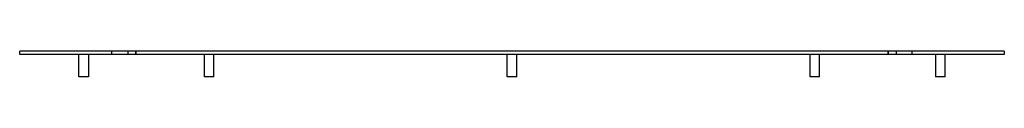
# Model space of a CAD drawing. Header units: millimetres. Extents: x -615 to 615, y -32 to 0.
import ezdxf

# ---------------------------------------------------------------- set-up
doc = ezdxf.new("R2010")
doc.units = ezdxf.units.MM
doc.layers.add('HIDDEN', color=7, linetype='Continuous')
doc.layers.add('THICK', color=7, linetype='Continuous')

msp = doc.modelspace()

# ---------------------------------------------------------------- linework, layer by layer
at = {"layer": 'HIDDEN'}
for p, q in [((-615, 0), (-615, 0)), ((-500, -4), (-500, 0)), ((-480, 0), (-480, -4)), ((-480, 0), (-480, -4)), ((-470, -4), (-470, 0)), ((-470, 0), (-470, -4)), ((470, -4), (470, 0)), ((470, 0), (470, -4)), ((480, 0), (480, -4)), ((480, 0), (480, -4)), ((500, -4), (500, 0)), ((615, 0), (615, 0)), ((-615, -4), (-615, -4)), ((615, -4), (615, -4))]:
    msp.add_line(p, q, dxfattribs=at)
at = {"layer": 'THICK'}
for p, q in [((-615, -4), (-615, 0)), ((615, 0), (-615, 0)), ((615, 0), (615, -4)), ((615, -4), (-615, -4)), ((-541, -32), (-541, -4)), ((-529, -4), (-529, -32)), ((-384.3, -32), (-384.3, -4)), ((-372.3, -32), (-372.3, -4)), ((-6, -32), (-6, -4)), ((6, -32), (6, -4)), ((372.3, -32), (372.3, -4)), ((384.3, -32), (384.3, -4)), ((529, -4), (529, -32)), ((541, -32), (541, -4)), ((-529, -32), (-541, -32)), ((-382.5, -32), (-384.3, -32)), ((-372.3, -32), (-382.5, -32)), ((0, -32), (-6, -32)), ((6, -32), (0, -32)), ((382.5, -32), (372.3, -32)), ((384.3, -32), (382.5, -32)), ((541, -32), (529, -32))]:
    msp.add_line(p, q, dxfattribs=at)

doc.saveas('drawing.dxf')
